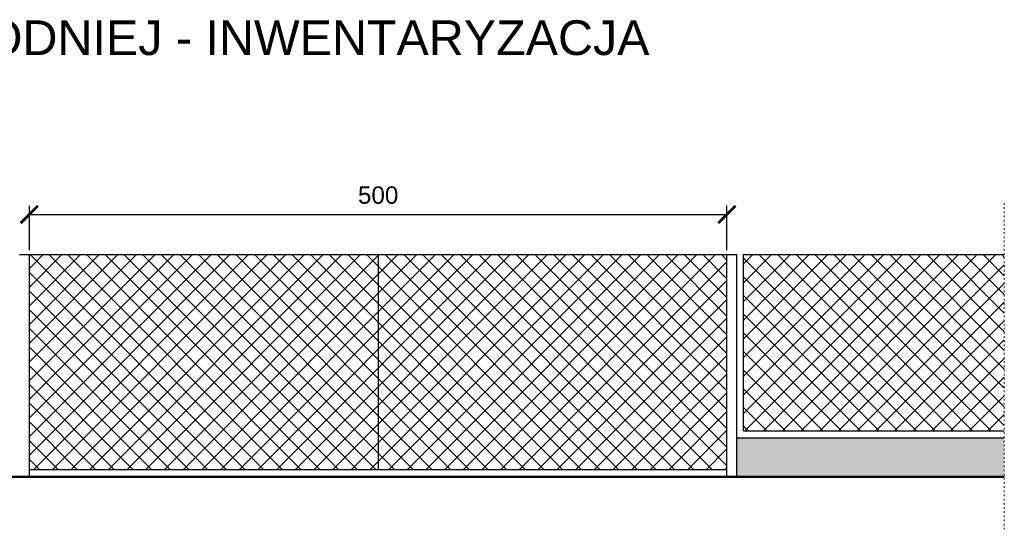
# Model space of a CAD drawing. Header units: metres. Extents: x 158874 to 185002, y -166493 to -154354.
# Tile 12 of 95: x 172045 to 172755, y -157729 to -157362. Entities that reach past the tile are written whole.
import ezdxf

# ---------------------------------------------------------------- set-up
doc = ezdxf.new("R2010")
doc.units = ezdxf.units.M
doc.linetypes.add('ACAD_ISO03W100', pattern=[30, 12, -18])
for name, color, linetype, lineweight in [('cienka25', 5, 'Continuous', 25), ('gruba50', 7, 'Continuous', 50), ('Wymiarowanie', 1, 'Continuous', 9), ('wymiarowanie9', 1, 'Continuous', 9)]:
    doc.layers.add(name, color=color, linetype=linetype, lineweight=lineweight)
doc.styles.add('Opisowy', font='arial.ttf')
doc.dimstyles.new('Kopia Opisowy', dxfattribs={"dimscale": 0, "dimtxt": 2.5, "dimasz": 2.5, "dimexe": 1.25, "dimexo": 0.625, "dimgap": 1.5, "dimtad": 1, "dimdec": 0, "dimtxsty": 'Opisowy', "dimblk": 'ARCHTICK', "dimcen": 2.5, "dimadec": 0, "dimazin": 0, "dimtfac": 1, "dimtdec": 0, "dimtmove": 0, "dimatfit": 3, "dimldrblk": 'NONE', "dimfxl": 1, "dimarcsym": 0})

# ---------------------------------------------------------------- blocks, each defined once
blk = doc.blocks.new('_ArchTick')
at = {"color": 0, "linetype": 'ByBlock', "const_width": 0.15}
blk.add_lwpolyline([(-0.5, -0.5), (0.5, 0.5)], dxfattribs=at)
blk = doc.blocks.new('*D326')
at = {"layer": 'Defpoints', "color": 0, "ltscale": 0.2, "transparency": 16777216}
for p in [(172554.95, -157502.62), (172051.95, -157531.55), (172554.95, -157531.55)]:
    blk.add_point(p, dxfattribs=at)
at = {"layer": 'wymiarowanie9', "color": 0, "lineweight": -2, "ltscale": 0.2, "transparency": 16777216}
for p, q in [((172051.95, -157528.42), (172051.95, -157496.37)), ((172554.95, -157528.42), (172554.95, -157496.37)), ((172051.95, -157502.62), (172554.95, -157502.62))]:
    blk.add_line(p, q, dxfattribs=at)
at = {"layer": 'wymiarowanie9', "color": 0, "lineweight": -2, "ltscale": 0.2, "transparency": 16777216, "xscale": 12.5, "yscale": 12.5, "zscale": 12.5, "rotation": 180}
blk.add_blockref('_ArchTick', (172051.95, -157502.62), dxfattribs=at)
at = {"layer": 'wymiarowanie9', "color": 0, "lineweight": -2, "ltscale": 0.2, "transparency": 16777216, "xscale": 12.5, "yscale": 12.5, "zscale": 12.5}
blk.add_blockref('_ArchTick', (172554.95, -157502.62), dxfattribs=at)
at = {"layer": 'wymiarowanie9', "color": 0, "ltscale": 0.2, "transparency": 16777216, "insert": (172303.45, -157488.73), "char_height": 12.5, "attachment_point": 5, "style": 'Opisowy'}
blk.add_mtext('500', dxfattribs=at)
blk = doc.blocks.new('_None')

msp = doc.modelspace()

# ---------------------------------------------------------------- hatches: boundary and pattern name
at = {"layer": 'wymiarowanie9', "ltscale": 0.2, "true_color": 0x939598}
h = msp.add_hatch(dxfattribs=at)
h.set_pattern_fill('ANSI37', color=252, scale=3)
h.paths.add_polyline_path([(172303.45, -157531.55), (172051.95, -157531.55), (172051.95, -157686.55), (172303.45, -157686.55)])
h.paths.add_polyline_path([(172554.95, -157531.55), (172303.45, -157531.55), (172303.45, -157686.55), (172554.95, -157686.55)])
h = msp.add_hatch(dxfattribs=at)
h.set_pattern_fill('ANSI37', color=252, scale=3)
h.paths.add_polyline_path([(172754.89, -157658.55), (172754.89, -157531.55), (172566.95, -157531.55), (172566.95, -157658.55)])
h = msp.add_hatch(color=252, dxfattribs=at)
h.dxf.hatch_style = 1
h.paths.add_polyline_path([(172754.89, -157691.55), (172754.89, -157663.55), (172561.95, -157663.55), (172561.95, -157691.55)])

# ---------------------------------------------------------------- linework, layer by layer
at = {"layer": 'cienka25', "color": 0, "ltscale": 0.2}
for p, q in [((172044.95, -157531.55), (172051.95, -157531.55)), ((172051.95, -157691.55), (172051.95, -157531.55)), ((172051.95, -157531.55), (172554.95, -157531.55)), ((172303.45, -157531.55), (172303.45, -157686.55)), ((172554.95, -157691.55), (172554.95, -157531.55)), ((172554.95, -157531.55), (172561.95, -157531.55)), ((172561.95, -157691.55), (172561.95, -157531.55)), ((172566.95, -157658.55), (172566.95, -157531.55)), ((172566.95, -157531.55), (172754.89, -157531.55)), ((172566.95, -157658.55), (172754.89, -157658.55)), ((172561.95, -157663.55), (172754.89, -157663.55)), ((172554.95, -157686.55), (172051.95, -157686.55))]:
    msp.add_line(p, q, dxfattribs=at)
at = {"layer": 'gruba50', "color": 0, "ltscale": 0.2}
msp.add_line((171063.83, -157691.55), (172754.89, -157691.55), dxfattribs=at)
at = {"layer": 'wymiarowanie9', "color": 0, "linetype": 'ACAD_ISO03W100', "ltscale": 0.1}
msp.add_line((172754.89, -157494.39), (172754.89, -157729.4), dxfattribs=at)

# ---------------------------------------------------------------- texts
at = {"layer": 'Wymiarowanie', "color": 0, "insert": (171248.18, -157362.75), "char_height": 25, "attachment_point": 1, "style": 'Opisowy'}
msp.add_mtext_dynamic_manual_height_columns('\\A1;\\pxqc;WIDOK OGRODZENIA OD STRONY ZACHODNIEJ - INWENTARYZACJA', width=1337.7387, gutter_width=20, heights=[0], dxfattribs=at)

# ---------------------------------------------------------------- dimensions: what is measured, and where the dimension line sits
at = {"layer": 'wymiarowanie9', "color": 0, "ltscale": 0.2}
dim = msp.add_linear_dim(base=(172554.95, -157502.62), p1=(172051.95, -157531.55), p2=(172554.95, -157531.55), text='500', dimstyle='Kopia Opisowy', dxfattribs=at)
dim.commit()
dim.dimension.update_dxf_attribs({"geometry": '*D326', "text_midpoint": (172303.45, -157488.73)})

doc.saveas('drawing.dxf')
